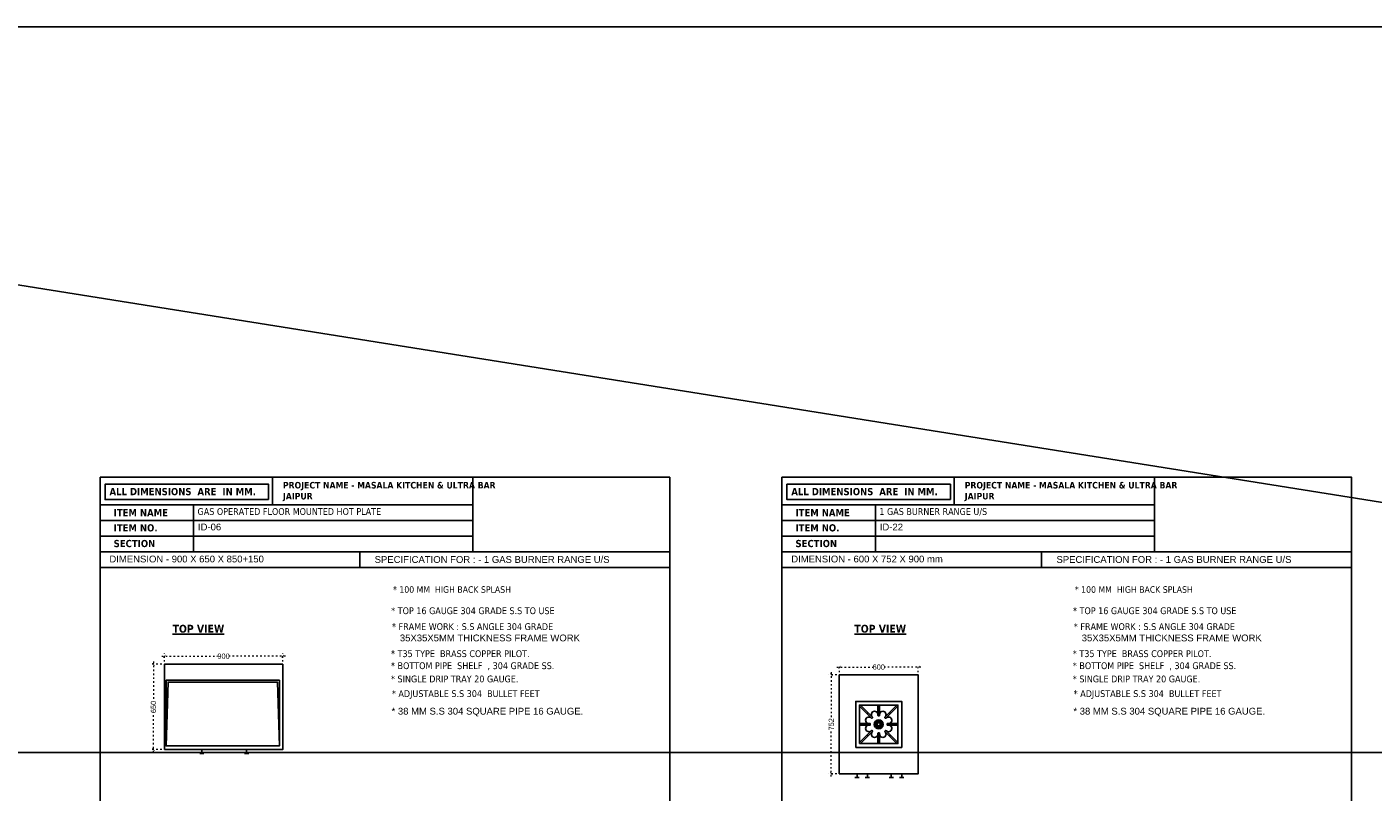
# Model space of a CAD drawing. Header units: millimetres. Extents: x 508219 to 745096, y 311341 to 352167.
# Tile 27 of 46: x 550598 to 560835, y 316559 to 322382. Entities that reach past the tile are written whole.
import ezdxf

# ---------------------------------------------------------------- set-up
doc = ezdxf.new("R2010")
doc.units = ezdxf.units.MM
doc.header["$PDMODE"] = 34
doc.linetypes.add('ACAD_ISO03W100', pattern=[30, 12, -18])
doc.layers.get('0').update_dxf_attribs({"color": 252})
doc.layers.add('EQUIPMENT', color=103, linetype='Continuous')
doc.styles.get("Standard").update_dxf_attribs({"font": 'arial.ttf'})
doc.styles.add('style1', font='txt.shx')
doc.dimstyles.new('ISO-25', dxfattribs={"dimtxt": 40, "dimasz": 20, "dimexe": 20, "dimexo": 20, "dimtad": 0, "dimdec": 0, "dimdsep": 46, "dimtxsty": 'Standard', "dimblk": 'ARCHTICK', "dimcen": 2.5, "dimdle": 20, "dimadec": 0, "dimazin": 0, "dimtfac": 1, "dimtdec": 0, "dimtmove": 0, "dimatfit": 3, "dimfxl": 0, "dimlwd": 5, "dimlwe": 5, "dimarcsym": 0})

# ---------------------------------------------------------------- blocks, each defined once
blk = doc.blocks.new('_ArchTick')
at = {"color": 0, "linetype": 'ByBlock', "const_width": 0.15}
blk.add_lwpolyline([(-0.5, -0.5), (0.5, 0.5)], dxfattribs=at)
blk = doc.blocks.new('*D54')
at = {"color": 0, "linetype": 'ACAD_ISO03W100', "lineweight": 5, "transparency": 16777216}
for p, q in [((556756, 317510), (557031, 317510)), ((556776, 317471), (556776, 317530)), ((557396, 317510), (557120, 317510)), ((557376, 317471), (557376, 317530))]:
    blk.add_line(p, q, dxfattribs=at)
at = {"layer": 'DEFPOINTS', "color": 0, "transparency": 16777216}
for p in [(557376, 317510), (556776, 317451), (557376, 317451)]:
    blk.add_point(p, dxfattribs=at)
at = {"color": 0, "lineweight": 5, "transparency": 16777216, "xscale": 20, "yscale": 20, "zscale": 20, "rotation": 180}
blk.add_blockref('_ArchTick', (556776, 317510), dxfattribs=at)
at = {"color": 0, "lineweight": 5, "transparency": 16777216, "xscale": 20, "yscale": 20, "zscale": 20}
blk.add_blockref('_ArchTick', (557376, 317510), dxfattribs=at)
at = {"color": 0, "transparency": 16777216, "insert": (557076, 317510), "char_height": 40, "attachment_point": 5}
blk.add_mtext('600', dxfattribs=at)
blk = doc.blocks.new('*D55')
at = {"color": 0, "linetype": 'ACAD_ISO03W100', "lineweight": 5, "transparency": 16777216}
for p, q in [((556715, 317471), (556715, 317119)), ((556756, 317451), (556695, 317451)), ((556715, 316678), (556715, 317030)), ((556756, 316698), (556695, 316698))]:
    blk.add_line(p, q, dxfattribs=at)
at = {"layer": 'DEFPOINTS', "color": 0, "transparency": 16777216}
for p in [(556776, 317451), (556715, 316698), (556776, 316698)]:
    blk.add_point(p, dxfattribs=at)
at = {"color": 0, "lineweight": 5, "transparency": 16777216, "xscale": 20, "yscale": 20, "zscale": 20}
for p, rotation in [((556715, 317451), 90), ((556715, 316698), 270)]:
    blk.add_blockref('_ArchTick', p, dxfattribs=dict(at, rotation=rotation))
at = {"color": 0, "transparency": 16777216, "insert": (556715, 317075), "char_height": 40, "attachment_point": 5, "rotation": 90}
blk.add_mtext('752', dxfattribs=at)
blk = doc.blocks.new('*D118')
at = {"color": 0, "linetype": 'ACAD_ISO03W100', "lineweight": 5, "transparency": 16777216}
for p, q in [((551623, 317532), (551540, 317532)), ((551560, 317552), (551560, 317252)), ((551560, 316862), (551560, 317163)), ((551623, 316882), (551540, 316882))]:
    blk.add_line(p, q, dxfattribs=at)
at = {"layer": 'DEFPOINTS', "color": 0, "transparency": 16777216}
for p in [(551643, 317532), (551560, 316882), (551643, 316882)]:
    blk.add_point(p, dxfattribs=at)
at = {"color": 0, "lineweight": 5, "transparency": 16777216, "xscale": 20, "yscale": 20, "zscale": 20}
for p, rotation in [((551560, 317532), 90), ((551560, 316882), 270)]:
    blk.add_blockref('_ArchTick', p, dxfattribs=dict(at, rotation=rotation))
at = {"color": 0, "transparency": 16777216, "insert": (551560, 317207), "char_height": 40, "attachment_point": 5, "rotation": 90}
blk.add_mtext('650', dxfattribs=at)
blk = doc.blocks.new('*D119')
at = {"color": 0, "linetype": 'ACAD_ISO03W100', "lineweight": 5, "transparency": 16777216}
for p, q in [((551623, 317593), (552048, 317593)), ((551643, 317552), (551643, 317613)), ((552563, 317593), (552138, 317593)), ((552543, 317552), (552543, 317613))]:
    blk.add_line(p, q, dxfattribs=at)
at = {"layer": 'DEFPOINTS', "color": 0, "transparency": 16777216}
for p in [(552543, 317593), (551643, 317532), (552543, 317532)]:
    blk.add_point(p, dxfattribs=at)
at = {"color": 0, "lineweight": 5, "transparency": 16777216, "xscale": 20, "yscale": 20, "zscale": 20, "rotation": 180}
blk.add_blockref('_ArchTick', (551643, 317593), dxfattribs=at)
at = {"color": 0, "lineweight": 5, "transparency": 16777216, "xscale": 20, "yscale": 20, "zscale": 20}
blk.add_blockref('_ArchTick', (552543, 317593), dxfattribs=at)
at = {"color": 0, "transparency": 16777216, "insert": (552093, 317593), "char_height": 40, "attachment_point": 5}
blk.add_mtext('900', dxfattribs=at)

msp = doc.modelspace()

# ---------------------------------------------------------------- hatches: boundary and pattern name
at = {"layer": 'EQUIPMENT'}
h = msp.add_hatch(dxfattribs=at)
h.set_pattern_fill('HEX', color=256, scale=0.815281, angle=90, style=0)
h.set_pattern_definition([(90, (524471.0377, 315600.9476), (-4.48344054, 8e-15), [2.5885162, -5.1770324]), (210, (524471.0377, 315600.9476), (2.2417203, -3.8827734), [2.5885162, -5.1770324]), (150, (524471.0377, 315603.536), (-2.2417203, -3.8827734), [2.5885162, -5.1770324])])
h.paths.add_polyline_path([(557075.52368, 317103.31527, -1.0000000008), (557075.52368, 317045.8738, -1.0000007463)])
h.paths.add_polyline_path([(557075.52368, 317063.0105, -0.9999999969), (557075.52368, 317086.17857, -0.9999999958)], flags=17)

# ---------------------------------------------------------------- linework, layer by layer
at = {"ltscale": 0.5}
for p, q in [((538207.01192, 322381.82031), (607474.49995, 311341.10468)), ((607474.49995, 316861.46249), (538207.01192, 316861.46249))]:
    msp.add_line(p, q, dxfattribs=at)
at = {"color": 5, "linetype": 'ByBlock'}
for p, q in [((551864.9092, 318745.09805), (551864.9092, 318387.2006)), ((557050.17014, 318745.09805), (557050.17014, 318387.2006)), ((553988.43404, 318506.49975), (553988.43404, 318387.2006)), ((559173.69499, 318506.49975), (559173.69499, 318387.2006)), ((553129.04515, 318387.2006), (553129.04515, 318267.90145)), ((558314.30609, 318387.2006), (558314.30609, 318267.90145))]:
    msp.add_line(p, q, dxfattribs=at)
at = {"ltscale": 0.5}
msp.add_lwpolyline([(538207.01192, 322381.82031), (607474.49995, 322381.82031), (607474.49995, 311341.10468), (538207.01192, 311341.10468)], close=True, dxfattribs=at)
at = {"color": 5, "linetype": 'ByBlock'}
for points in [[(551153.58841, 318955.23373), (555486.66763, 318955.23373), (555486.66763, 313873.48879), (551153.58841, 313873.48879)], [(551153.58841, 318955.23373), (555486.66763, 318955.23373), (555486.66763, 313873.48879), (551153.58841, 313873.48879)], [(551153.58841, 318955.23373), (555486.66763, 318955.23373), (555486.66763, 313873.48879), (551153.58841, 313873.48879)], [(551153.58841, 318955.23373), (555486.66763, 318955.23373), (555486.66763, 313873.48879), (551153.58841, 313873.48879)], [(551153.58841, 318955.23373), (555486.66763, 318955.23373), (555486.66763, 313873.48879), (551153.58841, 313873.48879)], [(552435.27589, 318784.8873), (551192.16272, 318784.8873), (551192.16272, 318901.07944), (552435.27589, 318901.07944)], [(552464.18553, 318955.23267), (553988.43404, 318955.23267), (553988.43404, 318745.09805), (552464.18553, 318745.09805)], [(556338.84935, 318955.23373), (560671.92857, 318955.23373), (560671.92857, 313873.48879), (556338.84935, 313873.48879)], [(556338.84935, 318955.23373), (560671.92857, 318955.23373), (560671.92857, 313873.48879), (556338.84935, 313873.48879)], [(556338.84935, 318955.23373), (560671.92857, 318955.23373), (560671.92857, 313873.48879), (556338.84935, 313873.48879)], [(556338.84935, 318955.23373), (560671.92857, 318955.23373), (560671.92857, 313873.48879), (556338.84935, 313873.48879)], [(556338.84935, 318955.23373), (560671.92857, 318955.23373), (560671.92857, 313873.48879), (556338.84935, 313873.48879)], [(557620.53684, 318784.8873), (556377.42366, 318784.8873), (556377.42366, 318901.07944), (557620.53684, 318901.07944)], [(557649.44647, 318955.23267), (559173.69499, 318955.23267), (559173.69499, 318745.09805), (557649.44647, 318745.09805)], [(551153.58841, 318745.09805), (553988.43404, 318745.09805), (553988.43404, 318625.7989), (551153.58841, 318625.7989)], [(556338.84935, 318745.09805), (559173.69499, 318745.09805), (559173.69499, 318625.7989), (556338.84935, 318625.7989)], [(551153.58841, 318625.7989), (553988.43404, 318625.7989), (553988.43404, 318506.49975), (551153.58841, 318506.49975)], [(556338.84935, 318625.7989), (559173.69499, 318625.7989), (559173.69499, 318506.49975), (556338.84935, 318506.49975)], [(551153.58841, 318387.2006), (555486.66898, 318387.2006), (555486.66898, 318267.90145), (551153.58841, 318267.90145)], [(556338.84935, 318387.2006), (560671.92992, 318387.2006), (560671.92992, 318267.90145), (556338.84935, 318267.90145)]]:
    msp.add_lwpolyline(points, close=True, dxfattribs=at)
at = {"layer": 'EQUIPMENT'}
for p, q in [((556931.9047, 317209.45707), (557020.63662, 317120.72516)), ((556940.66114, 317218.21351), (557029.39306, 317129.48159)), ((556985.83457, 317155.5272), (556994.59101, 317164.28364)), ((557069.33194, 317213.28946), (557069.33194, 317141.4653)), ((557081.71542, 317213.28946), (557081.71542, 317141.4653)), ((557210.38622, 317218.21351), (557121.6543, 317129.48159)), ((557219.14266, 317209.45707), (557130.41074, 317120.72516)), ((557165.21279, 317155.5272), (557156.45635, 317164.28364)), ((556936.82876, 317080.78627), (557008.65292, 317080.78627)), ((556936.82876, 317068.4028), (557008.65292, 317068.4028)), ((557011.54239, 317077.8968), (557011.54239, 317071.29228)), ((557024.72296, 317120.72516), (557029.39306, 317125.39526)), ((557072.22142, 317138.57582), (557078.82594, 317138.57582)), ((557126.3244, 317120.72516), (557121.6543, 317125.39526)), ((557139.50497, 317071.29228), (557139.50497, 317077.8968)), ((557214.21861, 317080.78627), (557142.39445, 317080.78627)), ((557214.21861, 317068.4028), (557142.39445, 317068.4028)), ((556931.9047, 316939.732), (557020.63662, 317028.46392)), ((556940.66114, 316930.97556), (557029.39306, 317019.70748)), ((556985.83457, 316993.66187), (556994.59101, 316984.90543)), ((557024.72296, 317028.46392), (557029.39306, 317023.79381)), ((557069.33194, 316935.89961), (557069.33194, 317007.72377)), ((557072.22142, 317010.61325), (557078.82594, 317010.61325)), ((557081.71542, 316935.89961), (557081.71542, 317007.72377)), ((557126.3244, 317028.46392), (557121.6543, 317023.79381)), ((557210.38622, 316930.97556), (557121.6543, 317019.70748)), ((557219.14266, 316939.732), (557130.41074, 317028.46392)), ((557165.21279, 316993.66187), (557156.45635, 316984.90543)), ((551944.04871, 316853.42827), (551911.67438, 316853.42827)), ((551927.86154, 316853.42827), (551927.86154, 316882.39674)), ((552251.99745, 316853.42827), (552284.37178, 316853.42827)), ((552268.18462, 316853.42827), (552268.18462, 316882.39674)), ((556926.54931, 316669.50446), (556894.17498, 316669.50446)), ((556910.36215, 316669.50446), (556910.36215, 316698.47294)), ((557006.04241, 316669.50446), (556973.66807, 316669.50446)), ((556989.85524, 316669.50446), (556989.85524, 316698.47294)), ((557155.00496, 316669.50446), (557187.37929, 316669.50446)), ((557171.19212, 316669.50446), (557171.19212, 316698.47294)), ((557234.49805, 316669.50446), (557266.87239, 316669.50446)), ((557250.68522, 316669.50446), (557250.68522, 316698.47294))]:
    msp.add_line(p, q, dxfattribs=at)
for points in [[(551643.02308, 316882.39674), (552543.02308, 316882.39674), (552543.02308, 317532.39674), (551643.02308, 317532.39674)], [(556775.52368, 317450.71613), (556775.52368, 316698.47294), (557375.52368, 316698.47294), (557375.52368, 317450.71613)], [(556900.52368, 316899.59454), (557250.52368, 316899.59454), (557250.52368, 317249.59454), (556900.52368, 317249.59454)], [(556928.98589, 316928.05674), (556928.98589, 317221.13233), (557222.06147, 317221.13233), (557222.06147, 316928.05674)]]:
    msp.add_lwpolyline(points, close=True, dxfattribs=at)
msp.add_lwpolyline([(552518.02308, 316910.6942), (552503.02308, 317395.6942), (551671.63065, 317395.6942), (551656.63065, 316910.6942), (552518.02308, 316910.6942), (552518.02308, 317410.2942, 0.4142135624), (552517.62308, 317410.6942), (551656.63065, 317410.6942), (551656.63065, 316910.6942)], format="xyb", dxfattribs=at)
for radius in [33.50753, 28.72074, 11.58403]:
    msp.add_circle((557075.52368, 317074.59454), radius, dxfattribs=at)
for centre, radius, start, end in [((556936.28292, 317213.83529), 6.19174, 45.000005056, 225.000004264), ((557044.46939, 317149.40787), 24.86256, 0, 219.560002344), ((557075.52368, 317213.28946), 6.19174, 0, 180), ((557106.57798, 317149.40787), 24.86256, 320.439997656, 180), ((557214.76444, 317213.83529), 6.19174, 314.999995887, 134.999994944), ((556936.82876, 317074.59454), 6.19174, 90, 270), ((557000.71034, 317105.64883), 24.86256, 50.439997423, 270), ((557000.71034, 317043.54024), 24.86256, 90, 309.560002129), ((557008.65292, 317077.8968), 2.88948, 0, 90), ((557008.65292, 317071.29228), 2.88948, 270, 0), ((557022.67979, 317122.76832), 2.88948, 225.000001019, 314.999998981), ((557027.34989, 317127.43843), 2.88948, 314.999998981, 44.999998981), ((557072.22142, 317141.4653), 2.88948, 180, 270), ((557078.82594, 317141.4653), 2.88948, 270, 0), ((557123.69747, 317127.43843), 2.88948, 135.000001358, 225.000000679), ((557128.36757, 317122.76832), 2.88948, 225.000000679, 314.999998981), ((557150.33702, 317105.64883), 24.86256, 270, 129.560002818), ((557150.33702, 317043.54024), 24.86256, 230.439997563, 90), ((557142.39445, 317077.8968), 2.88948, 90, 180), ((557142.39445, 317071.29228), 2.88948, 180, 270), ((557214.21861, 317074.59454), 6.19174, 270, 90), ((557044.46939, 316999.7812), 24.86256, 140.43999761, 0), ((557022.67979, 317026.42075), 2.88948, 45.000001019, 134.999998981), ((557027.34989, 317021.75065), 2.88948, 315.000001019, 45.000001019), ((557072.22142, 317007.72377), 2.88948, 90, 180), ((557078.82594, 317007.72377), 2.88948, 0, 90), ((557106.57798, 316999.7812), 24.86256, 180, 39.560002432), ((557123.69747, 317021.75065), 2.88948, 134.999999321, 224.999998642), ((557128.36757, 317026.42075), 2.88948, 45.000001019, 134.999999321), ((556936.28292, 316935.35378), 6.19174, 134.999995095, 314.999994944), ((557075.52368, 316935.89961), 6.19174, 180, 0), ((557214.76444, 316935.35378), 6.19174, 225.000005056, 45.000004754)]:
    msp.add_arc(centre, radius, start, end, dxfattribs=at)

# ---------------------------------------------------------------- texts
at = {"color": 6, "linetype": 'ByBlock'}
for s, height, p in [('ID-06', 51.733087, (551898.30847, 318550.49185)), ('ID-22', 51.733087, (557083.56941, 318550.49185)), ('DIMENSION - 900 X 650 X 850+150', 51.7330869, (551224.9474, 318306.82722)), ('SPECIFICATION FOR : - 1 GAS BURNER RANGE U/S', 51.7330869, (553242.07174, 318303.29257)), ('DIMENSION - 600 X 752 X 900 mm', 51.7330869, (556410.20834, 318306.82722)), ('SPECIFICATION FOR : - 1 GAS BURNER RANGE U/S', 51.7330869, (558427.33268, 318303.29257))]:
    msp.add_text(s, height=height, dxfattribs=at).set_placement(p)
at = {"color": 5, "linetype": 'ByBlock', "width": 1687.9906964, "attachment_point": 1, "style": 'style1'}
for s, insert, char_height in [('{\\fTahoma|b1|i0|c0|p34;PROJECT NAME - MASALA KITCHEN & ULTRA BAR JAIPUR }', (552544.65452, 318919.41229), 50), ('{\\fTahoma|b1|i0|c0|p34;PROJECT NAME - MASALA KITCHEN & ULTRA BAR JAIPUR }', (557729.91546, 318919.41229), 50), ('{\\fTahoma|b1|i0|c0|p34;ALL DIMENSIONS  ARE  IN MM.}', (551225.64127, 318873.22807), 55), ('{\\fTahoma|b1|i0|c0|p34;ALL DIMENSIONS  ARE  IN MM.}', (556410.90221, 318873.22807), 55), ('{\\fTahoma|b1|i0|c0|p34;ITEM NAME}', (551257.14241, 318713.0063), 55), ('{\\fTahoma|b1|i0|c0|p34;ITEM NAME}', (556442.40336, 318713.0063), 55), ('{\\fTahoma|b1|i0|c0|p34;ITEM NO. }', (551257.14241, 318597.58279), 55), ('{\\fTahoma|b1|i0|c0|p34;ITEM NO. }', (556442.40336, 318597.58279), 55), ('{\\fTahoma|b1|i0|c0|p34;SECTION }', (551257.14241, 318478.05749), 55), ('{\\fTahoma|b1|i0|c0|p34;SECTION }', (556442.40336, 318478.05749), 55)]:
    msp.add_mtext(s, dxfattribs=dict(at, insert=insert, char_height=char_height))
at = {"color": 6, "linetype": 'ByBlock', "char_height": 51.7330869, "attachment_point": 1}
for s, insert in [('{\\fTahoma|b0|i0|c0|p34;GAS OPERATED FLOOR MOUNTED HOT PLATE}', (551895.20208, 318719.93007)), ('{\\fTahoma|b0|i0|c0|p34;1 GAS BURNER RANGE U/S}', (557080.46302, 318719.93007))]:
    msp.add_mtext_dynamic_manual_height_columns(s, width=2865.2575832, gutter_width=1, heights=[0], dxfattribs=dict(at, insert=insert))
at = {"color": 6, "linetype": 'ByBlock', "style": 'style1'}
for s, insert, char_height, width, attachment_point in [('{\\fTahoma|b0|i0|c0|p34;* 100 MM  HIGH BACK SPLASH}', (553381.79568, 318125.55497), 50, 1528.9850485, 1), ('{\\fTahoma|b0|i0|c0|p34;* 100 MM  HIGH BACK SPLASH}', (558567.05662, 318125.55497), 50, 1528.9850485, 1), ('{\\fTahoma|b1|i0|c0|p34;\\LTOP VIEW}', (552098.05021, 317832.29342), 60, 1038.1836391, 3), ('{\\fTahoma|b1|i0|c0|p34;\\LTOP VIEW}', (557283.31115, 317832.29342), 60, 1038.1836391, 3)]:
    msp.add_mtext(s, dxfattribs=dict(at, insert=insert, char_height=char_height, width=width, attachment_point=attachment_point))
at = {"color": 6, "linetype": 'ByBlock', "char_height": 51.7330869, "width": 3652.0392288, "attachment_point": 1}
for s, insert in [('{\\fTahoma|b0|i0|c0|p34;* TOP 16 GAUGE 304 GRADE S.S TO USE}', (553367.76628, 317964.91124)), ('{\\fTahoma|b0|i0|c0|p34;* TOP 16 GAUGE 304 GRADE S.S TO USE}', (558553.02722, 317964.91124)), ('{\\fTahoma|b0|i0|c0|p34;* FRAME WORK : S.S ANGLE 304 GRADE\\P\\fArial|b0|i0|c0|p34;   35X35X5MM THICKNESS FRAME WORK}', (553373.77124, 317844.28209)), ('{\\fTahoma|b0|i0|c0|p34;* FRAME WORK : S.S ANGLE 304 GRADE\\P\\fArial|b0|i0|c0|p34;   35X35X5MM THICKNESS FRAME WORK}', (558559.03218, 317844.28209)), ('{\\fTahoma|b0|i0|c0|p34;* T35 TYPE  BRASS COPPER PILOT.}', (553366.41294, 317638.26755)), ('{\\fTahoma|b0|i0|c0|p34;* T35 TYPE  BRASS COPPER PILOT.}', (558551.67388, 317638.26755)), ('{\\fTahoma|b0|i0|c0|p34;* BOTTOM PIPE  SHELF  , 304 GRADE SS.}', (553366.26242, 317546.64685)), ('{\\fTahoma|b0|i0|c0|p34;* BOTTOM PIPE  SHELF  , 304 GRADE SS.}', (558551.52337, 317546.64685)), ('{\\fTahoma|b0|i0|c0|p34;* SINGLE DRIP TRAY 20 GAUGE. }', (553365.98221, 317445.92521)), ('{\\fTahoma|b0|i0|c0|p34;* SINGLE DRIP TRAY 20 GAUGE. }', (558551.24315, 317445.92521)), ('{\\fTahoma|b0|i0|c0|p34;* ADJUSTABLE S.S 304  BULLET FEET }', (553372.91667, 317334.25566)), ('{\\fTahoma|b0|i0|c0|p34;* ADJUSTABLE S.S 304  BULLET FEET }', (558558.17761, 317334.25566)), ('* 38 MM S.S 304 SQUARE PIPE 16 GAUGE.', (553370.57179, 317200.63378)), ('* 38 MM S.S 304 SQUARE PIPE 16 GAUGE.', (558555.83274, 317200.63378))]:
    msp.add_mtext(s, dxfattribs=dict(at, insert=insert))

# ---------------------------------------------------------------- dimensions: what is measured, and where the dimension line sits
at = {"color": 6}
for base, p1, p2, picture, middle in [((552543.02308, 317593.41379), (551643.02308, 317532.39674), (552543.02308, 317532.39674), '*D119', (552093.02308, 317593.41379)), ((557375.52368, 317509.99147), (556775.52368, 317450.71613), (557375.52368, 317450.71613), '*D54', (557075.52368, 317509.99147))]:
    dim = msp.add_linear_dim(base=base, p1=p1, p2=p2, dimstyle='ISO-25', override={"dimtmove": 1}, dxfattribs=at)
    dim.commit()
    dim.dimension.update_dxf_attribs({"geometry": picture, "text_midpoint": middle})
for base, p1, p2, picture, middle in [((551559.72262, 316882.39674), (551643.02308, 317532.39674), (551643.02308, 316882.39674), '*D118', (551559.72262, 317207.39674)), ((556714.70406, 316698.47294), (556775.52368, 317450.71613), (556775.52368, 316698.47294), '*D55', (556714.70406, 317074.59454))]:
    dim = msp.add_linear_dim(base=base, p1=p1, p2=p2, angle=90, dimstyle='ISO-25', override={"dimtmove": 1}, dxfattribs=at)
    dim.commit()
    dim.dimension.update_dxf_attribs({"geometry": picture, "text_midpoint": middle})

doc.saveas('drawing.dxf')
